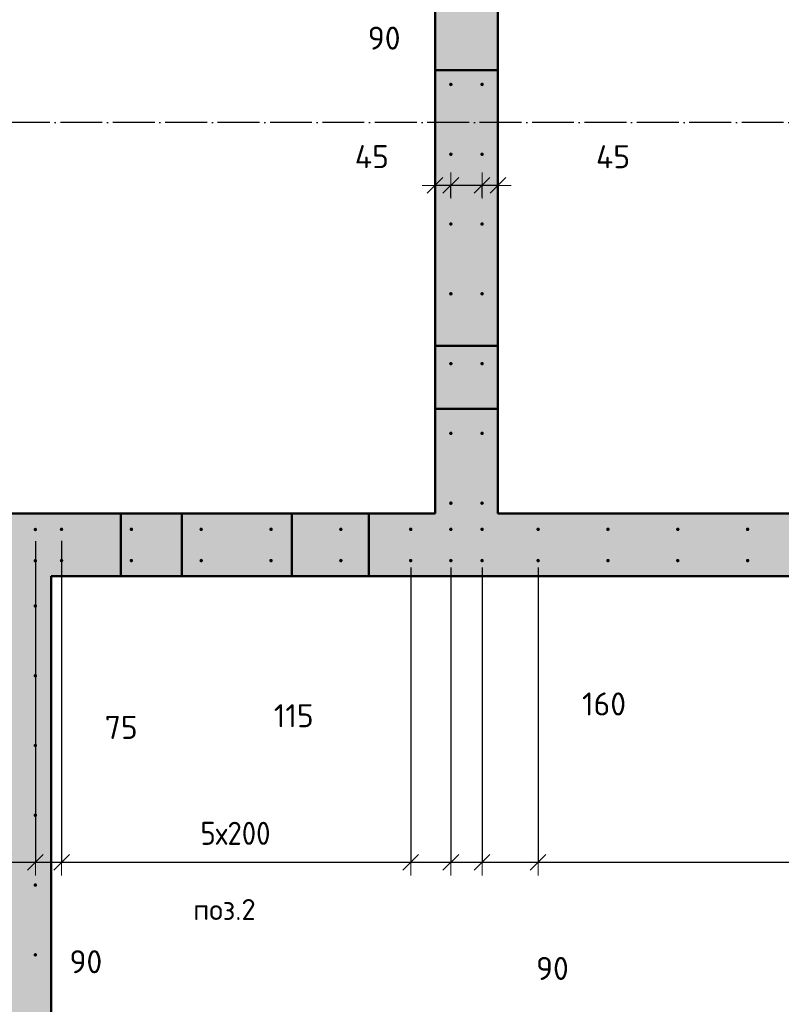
# Model space of a CAD drawing. Header units: millimetres. Extents: x -26477 to 45326, y 46540 to 77465.
# Tile 25 of 50: x 8910 to 11091, y 54733 to 57555. Entities that reach past the tile are written whole.
import ezdxf

# ---------------------------------------------------------------- set-up
doc = ezdxf.new("R2010")
doc.units = ezdxf.units.MM
doc.header["$PDMODE"] = 65
for name, pattern in [('______11', [150, 120, -15, 0, -15]), ('______5', [330, 240, -30, 30, -30]), ('________', [0])]:
    doc.linetypes.add(name, pattern=pattern)
for name, color, linetype, lineweight in [('Standard', 7, 'Continuous', 25), ('Арм.стержн. вертикальными 1', 22, 'Continuous', 35), ('Размерная линия_ общее', 7, 'Continuous', 13)]:
    doc.layers.add(name, color=color, linetype=linetype, lineweight=lineweight)
doc.layers.add('Осевая линия_ общее', color=7, linetype='______5', lineweight=13, true_color=0xa0a0a0)
doc.styles.add('ISOCPEUR', font='ISOCPEUR')
doc.dimstyles.new('DIMSTYLE_4', dxfattribs={"dimtxt": 66, "dimasz": 75, "dimexe": 0, "dimexo": 0, "dimgap": 33, "dimtad": 2, "dimdec": 0, "dimrnd": 5, "dimzin": 12, "dimdsep": 46, "dimtxsty": 'ISOCPEUR', "dimblk1": 'ALL_ML_STRICH', "dimblk2": 'ALL_ML_STRICH', "dimsah": 1, "dimcen": 0, "dimclrd": 7, "dimclre": 256, "dimclrt": 7, "dimadec": 0, "dimazin": 0, "dimtfac": 1, "dimtdec": 0, "dimtix": 1, "dimtmove": 2, "dimatfit": 3, "dimfxl": 0, "dimtvp": 1.2, "dimtzin": 0, "dimlwd": 0, "dimlwe": -3, "dimarcsym": 0})
doc.dimstyles.new('DIMSTYLE_5', dxfattribs={"dimtxt": 66, "dimasz": 75, "dimexe": 0, "dimexo": 0, "dimgap": 33, "dimtad": 2, "dimdec": 0, "dimrnd": 5, "dimzin": 12, "dimdsep": 46, "dimtxsty": 'ISOCPEUR', "dimblk1": 'ALL_ML_STRICH', "dimblk2": 'ALL_ML_STRICH', "dimsah": 1, "dimcen": 0, "dimclrd": 7, "dimclre": 256, "dimclrt": 7, "dimadec": 0, "dimazin": 0, "dimtfac": 1, "dimtdec": 0, "dimtix": 1, "dimtmove": 2, "dimatfit": 3, "dimfxl": 0, "dimtzin": 0, "dimlwd": 0, "dimlwe": -3, "dimarcsym": 0})
doc.dimstyles.new('DIMSTYLE_9', dxfattribs={"dimtxt": 66, "dimasz": 75, "dimexe": 0, "dimexo": 0, "dimgap": 33, "dimtad": 0, "dimdec": 0, "dimrnd": 5, "dimzin": 12, "dimdsep": 46, "dimtxsty": 'ISOCPEUR', "dimblk1": 'ALL_ML_STRICH', "dimblk2": 'ALL_ML_STRICH', "dimsah": 1, "dimcen": 0, "dimclrd": 7, "dimclre": 256, "dimclrt": 7, "dimadec": 0, "dimazin": 0, "dimtfac": 1, "dimtdec": 0, "dimtix": 1, "dimtmove": 2, "dimatfit": 3, "dimfxl": 0, "dimtvp": 1.2, "dimtzin": 0, "dimlwd": 0, "dimlwe": -3, "dimarcsym": 0})

# ---------------------------------------------------------------- blocks, each defined once
blk = doc.blocks.new('ALL_ML_STRICH')
at = {"color": 0, "linetype": 'ByBlock', "lineweight": -2}
for p, q in [((0, -0.5), (0, 0.5)), ((-1, 0), (0.5, 0)), ((-0.3, -0.3), (0.3, 0.3))]:
    blk.add_line(p, q, dxfattribs=at)
blk = doc.blocks.new('*D183')
at = {"layer": 'DEFPOINTS', "color": 7, "linetype": 'Continuous', "lineweight": 13, "transparency": 33554687}
for p in [(10280, 57126.8), (10280, 57080), (10234.5, 57026.3)]:
    blk.add_point(p, dxfattribs=at)
at = {"layer": 'Размерная линия_ общее', "color": 253, "linetype": 'Continuous', "lineweight": -2, "true_color": 0xa0a0a0, "transparency": 33554687}
for p, q in [((10280, 57106.8), (10280, 57080)), ((10234.5, 57046.3), (10234.5, 57080))]:
    blk.add_line(p, q, dxfattribs=at)
at = {"layer": 'Размерная линия_ общее', "color": 7, "linetype": 'Continuous', "lineweight": -2, "transparency": 33554687}
blk.add_line((10280, 57080), (10234.5, 57080), dxfattribs=at)
at = {"layer": 'Размерная линия_ общее', "color": 7, "linetype": 'Continuous', "lineweight": 13, "transparency": 33554687, "xscale": 75, "yscale": 75, "zscale": 75}
for p, rotation in [((10234.5, 57080), 180), ((10280, 57080), 360)]:
    blk.add_blockref('ALL_ML_STRICH', p, dxfattribs=dict(at, rotation=rotation))
at = {"layer": 'Размерная линия_ общее', "color": 7, "linetype": 'Continuous', "lineweight": 13, "transparency": 33554687, "insert": (10609.5, 57162.4), "char_height": 66, "width": 132, "attachment_point": 5, "style": 'ISOCPEUR'}
blk.add_mtext('\\A1;{45}', dxfattribs=at)
blk = doc.blocks.new('*D184')
at = {"layer": 'DEFPOINTS', "color": 7, "linetype": 'Continuous', "lineweight": 13, "transparency": 33554687}
for p in [(10234.5, 57080), (10145, 57026.3), (10234.5, 57026.3)]:
    blk.add_point(p, dxfattribs=at)
at = {"layer": 'Размерная линия_ общее', "color": 253, "linetype": 'Continuous', "lineweight": -2, "true_color": 0xa0a0a0, "transparency": 33554687}
for p, q in [((10145, 57046.3), (10145, 57080)), ((10234.5, 57046.3), (10234.5, 57080))]:
    blk.add_line(p, q, dxfattribs=at)
at = {"layer": 'Размерная линия_ общее', "color": 7, "linetype": 'Continuous', "lineweight": -2, "transparency": 33554687}
blk.add_line((10234.5, 57080), (10145, 57080), dxfattribs=at)
at = {"layer": 'Размерная линия_ общее', "color": 7, "linetype": 'Continuous', "lineweight": 13, "transparency": 33554687, "xscale": 75, "yscale": 75, "zscale": 75}
for p, rotation in [((10145, 57080), 180), ((10234.5, 57080), 360)]:
    blk.add_blockref('ALL_ML_STRICH', p, dxfattribs=dict(at, rotation=rotation))
at = {"layer": 'Размерная линия_ общее', "color": 7, "linetype": 'Continuous', "lineweight": 13, "transparency": 33554687, "insert": (9954, 57502.3), "char_height": 66, "width": 132, "attachment_point": 5, "style": 'ISOCPEUR'}
blk.add_mtext('\\A1;{90}', dxfattribs=at)
blk = doc.blocks.new('*D185')
at = {"layer": 'DEFPOINTS', "color": 7, "linetype": 'Continuous', "lineweight": 13, "transparency": 33554687}
for p in [(10100, 57126.8), (10145, 57080), (10145, 57026.3)]:
    blk.add_point(p, dxfattribs=at)
at = {"layer": 'Размерная линия_ общее', "color": 253, "linetype": 'Continuous', "lineweight": -2, "true_color": 0xa0a0a0, "transparency": 33554687}
for p, q in [((10100, 57106.8), (10100, 57080)), ((10145, 57046.3), (10145, 57080))]:
    blk.add_line(p, q, dxfattribs=at)
at = {"layer": 'Размерная линия_ общее', "color": 7, "linetype": 'Continuous', "lineweight": -2, "transparency": 33554687}
blk.add_line((10145, 57080), (10100, 57080), dxfattribs=at)
at = {"layer": 'Размерная линия_ общее', "color": 7, "linetype": 'Continuous', "lineweight": 13, "transparency": 33554687, "xscale": 75, "yscale": 75, "zscale": 75}
for p, rotation in [((10100, 57080), 180), ((10145, 57080), 360)]:
    blk.add_blockref('ALL_ML_STRICH', p, dxfattribs=dict(at, rotation=rotation))
at = {"layer": 'Размерная линия_ общее', "color": 7, "linetype": 'Continuous', "lineweight": 13, "transparency": 33554687, "insert": (9918.8, 57162.6), "char_height": 66, "width": 132, "attachment_point": 5, "style": 'ISOCPEUR'}
blk.add_mtext('\\A1;{45}', dxfattribs=at)
blk = doc.blocks.new('*D199')
at = {"layer": 'DEFPOINTS', "color": 7, "linetype": 'Continuous', "lineweight": 13, "transparency": 33554687}
for p in [(8865.5, 56080.8), (8955, 56080.8), (8865.5, 55140.3)]:
    blk.add_point(p, dxfattribs=at)
at = {"layer": 'Размерная линия_ общее', "color": 253, "linetype": 'Continuous', "lineweight": -2, "true_color": 0xa0a0a0, "transparency": 33554687}
for p, q in [((8865.5, 56060.8), (8865.5, 55140.3)), ((8955, 56060.8), (8955, 55140.3))]:
    blk.add_line(p, q, dxfattribs=at)
at = {"layer": 'Размерная линия_ общее', "color": 7, "linetype": 'Continuous', "lineweight": -2, "transparency": 33554687}
blk.add_line((8865.5, 55140.3), (8955, 55140.3), dxfattribs=at)
at = {"layer": 'Размерная линия_ общее', "color": 7, "linetype": 'Continuous', "lineweight": 13, "transparency": 33554687, "xscale": 75, "yscale": 75, "zscale": 75, "rotation": 180}
blk.add_blockref('ALL_ML_STRICH', (8865.5, 55140.3), dxfattribs=at)
at = {"layer": 'Размерная линия_ общее', "color": 7, "linetype": 'Continuous', "lineweight": 13, "transparency": 33554687, "xscale": 75, "yscale": 75, "zscale": 75}
blk.add_blockref('ALL_ML_STRICH', (8955, 55140.3), dxfattribs=at)
at = {"layer": 'Размерная линия_ общее', "color": 7, "linetype": 'Continuous', "lineweight": 13, "transparency": 33554687, "insert": (9099.7, 54855.3), "char_height": 66, "width": 132, "attachment_point": 5, "style": 'ISOCPEUR'}
blk.add_mtext('\\A1;{90}', dxfattribs=at)
blk = doc.blocks.new('*D200')
at = {"layer": 'DEFPOINTS', "color": 7, "linetype": 'Continuous', "lineweight": 13, "transparency": 33554687}
for p in [(8955, 56080.8), (9030, 56081.3), (8955, 55140.3)]:
    blk.add_point(p, dxfattribs=at)
at = {"layer": 'Размерная линия_ общее', "color": 253, "linetype": 'Continuous', "lineweight": -2, "true_color": 0xa0a0a0, "transparency": 33554687}
for p, q in [((8955, 56060.8), (8955, 55140.3)), ((9030, 56061.3), (9030, 55140.3))]:
    blk.add_line(p, q, dxfattribs=at)
at = {"layer": 'Размерная линия_ общее', "color": 7, "linetype": 'Continuous', "lineweight": -2, "transparency": 33554687}
blk.add_line((8955, 55140.3), (9030, 55140.3), dxfattribs=at)
at = {"layer": 'Размерная линия_ общее', "color": 7, "linetype": 'Continuous', "lineweight": 13, "transparency": 33554687, "xscale": 75, "yscale": 75, "zscale": 75, "rotation": 180}
blk.add_blockref('ALL_ML_STRICH', (8955, 55140.3), dxfattribs=at)
at = {"layer": 'Размерная линия_ общее', "color": 7, "linetype": 'Continuous', "lineweight": 13, "transparency": 33554687, "xscale": 75, "yscale": 75, "zscale": 75}
blk.add_blockref('ALL_ML_STRICH', (9030, 55140.3), dxfattribs=at)
at = {"layer": 'Размерная линия_ общее', "color": 7, "linetype": 'Continuous', "lineweight": 13, "transparency": 33554687, "insert": (9201, 55526.8), "char_height": 66, "width": 132, "attachment_point": 5, "style": 'ISOCPEUR'}
blk.add_mtext('\\A1;{75}', dxfattribs=at)
blk = doc.blocks.new('*D201')
at = {"layer": 'DEFPOINTS', "color": 7, "linetype": 'Continuous', "lineweight": 13, "transparency": 33554687}
for p in [(9030, 56081.3), (10030, 56005), (9030, 55140.3)]:
    blk.add_point(p, dxfattribs=at)
at = {"layer": 'Размерная линия_ общее', "color": 253, "linetype": 'Continuous', "lineweight": -2, "true_color": 0xa0a0a0, "transparency": 33554687}
for p, q in [((9030, 56061.3), (9030, 55140.3)), ((10030, 55985), (10030, 55140.3))]:
    blk.add_line(p, q, dxfattribs=at)
at = {"layer": 'Размерная линия_ общее', "color": 7, "linetype": 'Continuous', "lineweight": -2, "transparency": 33554687}
blk.add_line((9030, 55140.3), (10030, 55140.3), dxfattribs=at)
at = {"layer": 'Размерная линия_ общее', "color": 7, "linetype": 'Continuous', "lineweight": 13, "transparency": 33554687, "xscale": 75, "yscale": 75, "zscale": 75, "rotation": 180}
blk.add_blockref('ALL_ML_STRICH', (9030, 55140.3), dxfattribs=at)
at = {"layer": 'Размерная линия_ общее', "color": 7, "linetype": 'Continuous', "lineweight": 13, "transparency": 33554687, "xscale": 75, "yscale": 75, "zscale": 75}
blk.add_blockref('ALL_ML_STRICH', (10030, 55140.3), dxfattribs=at)
at = {"layer": 'Размерная линия_ общее', "color": 7, "linetype": 'Continuous', "lineweight": 13, "transparency": 33554687, "insert": (9428, 55256.3), "char_height": 66, "width": 3.3, "attachment_point": 1, "line_spacing_factor": 0.60241, "style": 'ISOCPEUR'}
blk.add_mtext('\\W0.91;5х200', dxfattribs=at)
blk = doc.blocks.new('*D202')
at = {"layer": 'DEFPOINTS', "color": 7, "linetype": 'Continuous', "lineweight": 13, "transparency": 33554687}
for p in [(10030, 56005), (10145, 56005), (10030, 55140.3)]:
    blk.add_point(p, dxfattribs=at)
at = {"layer": 'Размерная линия_ общее', "color": 253, "linetype": 'Continuous', "lineweight": -2, "true_color": 0xa0a0a0, "transparency": 33554687}
for p, q in [((10030, 55985), (10030, 55140.3)), ((10145, 55985), (10145, 55140.3))]:
    blk.add_line(p, q, dxfattribs=at)
at = {"layer": 'Размерная линия_ общее', "color": 7, "linetype": 'Continuous', "lineweight": -2, "transparency": 33554687}
blk.add_line((10030, 55140.3), (10145, 55140.3), dxfattribs=at)
at = {"layer": 'Размерная линия_ общее', "color": 7, "linetype": 'Continuous', "lineweight": 13, "transparency": 33554687, "xscale": 75, "yscale": 75, "zscale": 75, "rotation": 180}
blk.add_blockref('ALL_ML_STRICH', (10030, 55140.3), dxfattribs=at)
at = {"layer": 'Размерная линия_ общее', "color": 7, "linetype": 'Continuous', "lineweight": 13, "transparency": 33554687, "xscale": 75, "yscale": 75, "zscale": 75}
blk.add_blockref('ALL_ML_STRICH', (10145, 55140.3), dxfattribs=at)
at = {"layer": 'Размерная линия_ общее', "color": 7, "linetype": 'Continuous', "lineweight": 13, "transparency": 33554687, "insert": (9695.1, 55560.4), "char_height": 66, "width": 198, "attachment_point": 5, "style": 'ISOCPEUR'}
blk.add_mtext('\\A1;{115}', dxfattribs=at)
blk = doc.blocks.new('*D203')
at = {"layer": 'DEFPOINTS', "color": 7, "linetype": 'Continuous', "lineweight": 13, "transparency": 33554687}
for p in [(10145, 56005), (10234.5, 56005), (10145, 55140.3)]:
    blk.add_point(p, dxfattribs=at)
at = {"layer": 'Размерная линия_ общее', "color": 253, "linetype": 'Continuous', "lineweight": -2, "true_color": 0xa0a0a0, "transparency": 33554687}
for p, q in [((10145, 55985), (10145, 55140.3)), ((10234.5, 55985), (10234.5, 55140.3))]:
    blk.add_line(p, q, dxfattribs=at)
at = {"layer": 'Размерная линия_ общее', "color": 7, "linetype": 'Continuous', "lineweight": -2, "transparency": 33554687}
blk.add_line((10145, 55140.3), (10234.5, 55140.3), dxfattribs=at)
at = {"layer": 'Размерная линия_ общее', "color": 7, "linetype": 'Continuous', "lineweight": 13, "transparency": 33554687, "xscale": 75, "yscale": 75, "zscale": 75, "rotation": 180}
blk.add_blockref('ALL_ML_STRICH', (10145, 55140.3), dxfattribs=at)
at = {"layer": 'Размерная линия_ общее', "color": 7, "linetype": 'Continuous', "lineweight": 13, "transparency": 33554687, "xscale": 75, "yscale": 75, "zscale": 75}
blk.add_blockref('ALL_ML_STRICH', (10234.5, 55140.3), dxfattribs=at)
at = {"layer": 'Размерная линия_ общее', "color": 7, "linetype": 'Continuous', "lineweight": 13, "transparency": 33554687, "insert": (10435.9, 54836.1), "char_height": 66, "width": 132, "attachment_point": 5, "style": 'ISOCPEUR'}
blk.add_mtext('\\A1;{90}', dxfattribs=at)
blk = doc.blocks.new('*D204')
at = {"layer": 'DEFPOINTS', "color": 7, "linetype": 'Continuous', "lineweight": 13, "transparency": 33554687}
for p in [(10234.5, 56005), (10395, 56005), (10234.5, 55140.3)]:
    blk.add_point(p, dxfattribs=at)
at = {"layer": 'Размерная линия_ общее', "color": 253, "linetype": 'Continuous', "lineweight": -2, "true_color": 0xa0a0a0, "transparency": 33554687}
for p, q in [((10234.5, 55985), (10234.5, 55140.3)), ((10395, 55985), (10395, 55140.3))]:
    blk.add_line(p, q, dxfattribs=at)
at = {"layer": 'Размерная линия_ общее', "color": 7, "linetype": 'Continuous', "lineweight": -2, "transparency": 33554687}
blk.add_line((10234.5, 55140.3), (10395, 55140.3), dxfattribs=at)
at = {"layer": 'Размерная линия_ общее', "color": 7, "linetype": 'Continuous', "lineweight": 13, "transparency": 33554687, "xscale": 75, "yscale": 75, "zscale": 75, "rotation": 180}
blk.add_blockref('ALL_ML_STRICH', (10234.5, 55140.3), dxfattribs=at)
at = {"layer": 'Размерная линия_ общее', "color": 7, "linetype": 'Continuous', "lineweight": 13, "transparency": 33554687, "xscale": 75, "yscale": 75, "zscale": 75}
blk.add_blockref('ALL_ML_STRICH', (10395, 55140.3), dxfattribs=at)
at = {"layer": 'Размерная линия_ общее', "color": 7, "linetype": 'Continuous', "lineweight": 13, "transparency": 33554687, "insert": (10583.8, 55594), "char_height": 66, "width": 198, "attachment_point": 5, "style": 'ISOCPEUR'}
blk.add_mtext('\\A1;{160}', dxfattribs=at)
blk = doc.blocks.new('*D205')
at = {"layer": 'DEFPOINTS', "color": 7, "linetype": 'Continuous', "lineweight": 13, "transparency": 33554687}
for p in [(12795, 56081.3), (10395, 56005), (10395, 55140.3)]:
    blk.add_point(p, dxfattribs=at)
at = {"layer": 'Размерная линия_ общее', "color": 253, "linetype": 'Continuous', "lineweight": -2, "true_color": 0xa0a0a0, "transparency": 33554687}
for p, q in [((12795, 56061.3), (12795, 55140.3)), ((10395, 55985), (10395, 55140.3))]:
    blk.add_line(p, q, dxfattribs=at)
at = {"layer": 'Размерная линия_ общее', "color": 7, "linetype": 'Continuous', "lineweight": -2, "transparency": 33554687}
blk.add_line((10395, 55140.3), (12795, 55140.3), dxfattribs=at)
at = {"layer": 'Размерная линия_ общее', "color": 7, "linetype": 'Continuous', "lineweight": 13, "transparency": 33554687, "xscale": 75, "yscale": 75, "zscale": 75, "rotation": 180}
blk.add_blockref('ALL_ML_STRICH', (10395, 55140.3), dxfattribs=at)
at = {"layer": 'Размерная линия_ общее', "color": 7, "linetype": 'Continuous', "lineweight": 13, "transparency": 33554687, "xscale": 75, "yscale": 75, "zscale": 75}
blk.add_blockref('ALL_ML_STRICH', (12795, 55140.3), dxfattribs=at)
at = {"layer": 'Размерная линия_ общее', "color": 7, "linetype": 'Continuous', "lineweight": 13, "transparency": 33554687, "insert": (11370, 55256.3), "char_height": 66, "width": 3.3, "attachment_point": 1, "line_spacing_factor": 0.60241, "style": 'ISOCPEUR'}
blk.add_mtext('\\W0.91;12х200=2400', dxfattribs=at)

msp = doc.modelspace()

# ---------------------------------------------------------------- hatches: boundary and pattern name
at = {"linetype": 'Continuous', "lineweight": 13, "transparency": 33554687}
for points in [[(10100, 56140), (10280, 56140), (10280, 57890), (10100, 57890)], [(13045, 56140), (8320, 56140), (8320, 55960), (13045, 55960)]]:
    msp.add_hatch(color=7, dxfattribs=at).paths.add_polyline_path(points)
at = {"layer": 'Standard', "linetype": 'Continuous', "lineweight": 13, "transparency": 33554687}
msp.add_hatch(color=7, dxfattribs=at).paths.add_polyline_path([(8950, 54625), (8950, 54665), (9000, 54665), (9000, 55960), (8820, 55960), (8820, 53430), (9000, 53430), (9000, 54625)])
at = {"layer": 'Арм.стержн. вертикальными 1', "linetype": 'Continuous', "lineweight": 50, "transparency": 33554687}
for points in [[(10150, 57369.5), (10149.6, 57371.4), (10148.5, 57373), (10146.9, 57374.1), (10145, 57374.5), (10143.1, 57374.1), (10141.4, 57373), (10140.4, 57371.4), (10140, 57369.5), (10140.4, 57367.6), (10141.4, 57366), (10143.1, 57364.9), (10145, 57364.5), (10146.9, 57364.9), (10148.5, 57366), (10149.6, 57367.6)], [(10239.5, 57369.5), (10239.1, 57371.4), (10238, 57373), (10236.4, 57374.1), (10234.5, 57374.5), (10232.6, 57374.1), (10231, 57373), (10229.9, 57371.4), (10229.5, 57369.5), (10229.9, 57367.6), (10231, 57366), (10232.6, 57364.9), (10234.5, 57364.5), (10236.4, 57364.9), (10238, 57366), (10239.1, 57367.6)], [(10150, 57169.5), (10149.6, 57171.4), (10148.5, 57173), (10146.9, 57174.1), (10145, 57174.5), (10143.1, 57174.1), (10141.4, 57173), (10140.4, 57171.4), (10140, 57169.5), (10140.4, 57167.6), (10141.4, 57166), (10143.1, 57164.9), (10145, 57164.5), (10146.9, 57164.9), (10148.5, 57166), (10149.6, 57167.6)], [(10239.5, 57169.5), (10239.1, 57171.4), (10238, 57173), (10236.4, 57174.1), (10234.5, 57174.5), (10232.6, 57174.1), (10231, 57173), (10229.9, 57171.4), (10229.5, 57169.5), (10229.9, 57167.6), (10231, 57166), (10232.6, 57164.9), (10234.5, 57164.5), (10236.4, 57164.9), (10238, 57166), (10239.1, 57167.6)], [(10150, 56969.5), (10149.6, 56971.4), (10148.5, 56973), (10146.9, 56974.1), (10145, 56974.5), (10143.1, 56974.1), (10141.4, 56973), (10140.4, 56971.4), (10140, 56969.5), (10140.4, 56967.6), (10141.4, 56966), (10143.1, 56964.9), (10145, 56964.5), (10146.9, 56964.9), (10148.5, 56966), (10149.6, 56967.6)], [(10239.5, 56969.5), (10239.1, 56971.4), (10238, 56973), (10236.4, 56974.1), (10234.5, 56974.5), (10232.6, 56974.1), (10231, 56973), (10229.9, 56971.4), (10229.5, 56969.5), (10229.9, 56967.6), (10231, 56966), (10232.6, 56964.9), (10234.5, 56964.5), (10236.4, 56964.9), (10238, 56966), (10239.1, 56967.6)], [(10150, 56769.5), (10149.6, 56771.4), (10148.5, 56773), (10146.9, 56774.1), (10145, 56774.5), (10143.1, 56774.1), (10141.4, 56773), (10140.4, 56771.4), (10140, 56769.5), (10140.4, 56767.6), (10141.4, 56766), (10143.1, 56764.9), (10145, 56764.5), (10146.9, 56764.9), (10148.5, 56766), (10149.6, 56767.6)], [(10239.5, 56769.5), (10239.1, 56771.4), (10238, 56773), (10236.4, 56774.1), (10234.5, 56774.5), (10232.6, 56774.1), (10231, 56773), (10229.9, 56771.4), (10229.5, 56769.5), (10229.9, 56767.6), (10231, 56766), (10232.6, 56764.9), (10234.5, 56764.5), (10236.4, 56764.9), (10238, 56766), (10239.1, 56767.6)], [(10150, 56569.5), (10149.6, 56571.4), (10148.5, 56573), (10146.9, 56574.1), (10145, 56574.5), (10143.1, 56574.1), (10141.4, 56573), (10140.4, 56571.4), (10140, 56569.5), (10140.4, 56567.6), (10141.4, 56566), (10143.1, 56564.9), (10145, 56564.5), (10146.9, 56564.9), (10148.5, 56566), (10149.6, 56567.6)], [(10239.5, 56569.5), (10239.1, 56571.4), (10238, 56573), (10236.4, 56574.1), (10234.5, 56574.5), (10232.6, 56574.1), (10231, 56573), (10229.9, 56571.4), (10229.5, 56569.5), (10229.9, 56567.6), (10231, 56566), (10232.6, 56564.9), (10234.5, 56564.5), (10236.4, 56564.9), (10238, 56566), (10239.1, 56567.6)], [(10150, 56369.5), (10149.6, 56371.4), (10148.5, 56373), (10146.9, 56374.1), (10145, 56374.5), (10143.1, 56374.1), (10141.4, 56373), (10140.4, 56371.4), (10140, 56369.5), (10140.4, 56367.6), (10141.4, 56366), (10143.1, 56364.9), (10145, 56364.5), (10146.9, 56364.9), (10148.5, 56366), (10149.6, 56367.6)], [(10239.5, 56369.5), (10239.1, 56371.4), (10238, 56373), (10236.4, 56374.1), (10234.5, 56374.5), (10232.6, 56374.1), (10231, 56373), (10229.9, 56371.4), (10229.5, 56369.5), (10229.9, 56367.6), (10231, 56366), (10232.6, 56364.9), (10234.5, 56364.5), (10236.4, 56364.9), (10238, 56366), (10239.1, 56367.6)], [(10150, 56169.5), (10149.6, 56171.4), (10148.5, 56173), (10146.9, 56174.1), (10145, 56174.5), (10143.1, 56174.1), (10141.4, 56173), (10140.4, 56171.4), (10140, 56169.5), (10140.4, 56167.6), (10141.4, 56166), (10143.1, 56164.9), (10145, 56164.5), (10146.9, 56164.9), (10148.5, 56166), (10149.6, 56167.6)], [(10239.5, 56169.5), (10239.1, 56171.4), (10238, 56173), (10236.4, 56174.1), (10234.5, 56174.5), (10232.6, 56174.1), (10231, 56173), (10229.9, 56171.4), (10229.5, 56169.5), (10229.9, 56167.6), (10231, 56166), (10232.6, 56164.9), (10234.5, 56164.5), (10236.4, 56164.9), (10238, 56166), (10239.1, 56167.6)], [(8960, 56094), (8959.6, 56095.9), (8958.5, 56097.6), (8956.9, 56098.7), (8955, 56099), (8953.1, 56098.7), (8951.5, 56097.6), (8950.4, 56095.9), (8950, 56094), (8950.4, 56092.1), (8951.5, 56090.5), (8953.1, 56089.4), (8955, 56089), (8956.9, 56089.4), (8958.5, 56090.5), (8959.6, 56092.1)], [(9035, 56094.5), (9034.6, 56096.4), (9033.5, 56098.1), (9031.9, 56099.2), (9030, 56099.5), (9028.1, 56099.2), (9026.5, 56098.1), (9025.4, 56096.4), (9025, 56094.5), (9025.4, 56092.6), (9026.5, 56091), (9028.1, 56089.9), (9030, 56089.5), (9031.9, 56089.9), (9033.5, 56091), (9034.6, 56092.6)], [(9235, 56094.5), (9234.6, 56096.4), (9233.5, 56098.1), (9231.9, 56099.2), (9230, 56099.5), (9228.1, 56099.2), (9226.5, 56098.1), (9225.4, 56096.4), (9225, 56094.5), (9225.4, 56092.6), (9226.5, 56091), (9228.1, 56089.9), (9230, 56089.5), (9231.9, 56089.9), (9233.5, 56091), (9234.6, 56092.6)], [(9435, 56094.5), (9434.6, 56096.4), (9433.5, 56098.1), (9431.9, 56099.2), (9430, 56099.5), (9428.1, 56099.2), (9426.5, 56098.1), (9425.4, 56096.4), (9425, 56094.5), (9425.4, 56092.6), (9426.5, 56091), (9428.1, 56089.9), (9430, 56089.5), (9431.9, 56089.9), (9433.5, 56091), (9434.6, 56092.6)], [(9635, 56094.5), (9634.6, 56096.4), (9633.5, 56098.1), (9631.9, 56099.2), (9630, 56099.5), (9628.1, 56099.2), (9626.5, 56098.1), (9625.4, 56096.4), (9625, 56094.5), (9625.4, 56092.6), (9626.5, 56091), (9628.1, 56089.9), (9630, 56089.5), (9631.9, 56089.9), (9633.5, 56091), (9634.6, 56092.6)], [(9835, 56094.5), (9834.6, 56096.4), (9833.5, 56098.1), (9831.9, 56099.2), (9830, 56099.5), (9828.1, 56099.2), (9826.5, 56098.1), (9825.4, 56096.4), (9825, 56094.5), (9825.4, 56092.6), (9826.5, 56091), (9828.1, 56089.9), (9830, 56089.5), (9831.9, 56089.9), (9833.5, 56091), (9834.6, 56092.6)], [(10035, 56094.5), (10034.6, 56096.4), (10033.5, 56098.1), (10031.9, 56099.2), (10030, 56099.5), (10028.1, 56099.2), (10026.5, 56098.1), (10025.4, 56096.4), (10025, 56094.5), (10025.4, 56092.6), (10026.5, 56091), (10028.1, 56089.9), (10030, 56089.5), (10031.9, 56089.9), (10033.5, 56091), (10034.6, 56092.6)], [(10150, 56094.5), (10149.6, 56096.4), (10148.5, 56098.1), (10146.9, 56099.2), (10145, 56099.5), (10143.1, 56099.2), (10141.4, 56098.1), (10140.4, 56096.4), (10140, 56094.5), (10140.4, 56092.6), (10141.4, 56091), (10143.1, 56089.9), (10145, 56089.5), (10146.9, 56089.9), (10148.5, 56091), (10149.6, 56092.6)], [(10239.5, 56094.5), (10239.1, 56096.4), (10238, 56098.1), (10236.4, 56099.2), (10234.5, 56099.5), (10232.6, 56099.2), (10231, 56098.1), (10229.9, 56096.4), (10229.5, 56094.5), (10229.9, 56092.6), (10231, 56091), (10232.6, 56089.9), (10234.5, 56089.5), (10236.4, 56089.9), (10238, 56091), (10239.1, 56092.6)], [(10400, 56094.5), (10399.6, 56096.4), (10398.5, 56098.1), (10396.9, 56099.2), (10395, 56099.5), (10393.1, 56099.2), (10391.5, 56098.1), (10390.4, 56096.4), (10390, 56094.5), (10390.4, 56092.6), (10391.5, 56091), (10393.1, 56089.9), (10395, 56089.5), (10396.9, 56089.9), (10398.5, 56091), (10399.6, 56092.6)], [(10600, 56094.5), (10599.6, 56096.4), (10598.5, 56098.1), (10596.9, 56099.2), (10595, 56099.5), (10593.1, 56099.2), (10591.5, 56098.1), (10590.4, 56096.4), (10590, 56094.5), (10590.4, 56092.6), (10591.5, 56091), (10593.1, 56089.9), (10595, 56089.5), (10596.9, 56089.9), (10598.5, 56091), (10599.6, 56092.6)], [(10800, 56094.5), (10799.6, 56096.4), (10798.5, 56098.1), (10796.9, 56099.2), (10795, 56099.5), (10793.1, 56099.2), (10791.5, 56098.1), (10790.4, 56096.4), (10790, 56094.5), (10790.4, 56092.6), (10791.5, 56091), (10793.1, 56089.9), (10795, 56089.5), (10796.9, 56089.9), (10798.5, 56091), (10799.6, 56092.6)], [(11000, 56094.5), (10999.6, 56096.4), (10998.5, 56098.1), (10996.9, 56099.2), (10995, 56099.5), (10993.1, 56099.2), (10991.5, 56098.1), (10990.4, 56096.4), (10990, 56094.5), (10990.4, 56092.6), (10991.5, 56091), (10993.1, 56089.9), (10995, 56089.5), (10996.9, 56089.9), (10998.5, 56091), (10999.6, 56092.6)], [(8960, 56004.5), (8959.6, 56006.4), (8958.5, 56008), (8956.9, 56009.1), (8955, 56009.5), (8953.1, 56009.1), (8951.5, 56008), (8950.4, 56006.4), (8950, 56004.5), (8950.4, 56002.6), (8951.5, 56001), (8953.1, 55999.9), (8955, 55999.5), (8956.9, 55999.9), (8958.5, 56001), (8959.6, 56002.6)], [(9035, 56005), (9034.6, 56006.9), (9033.5, 56008.5), (9031.9, 56009.6), (9030, 56010), (9028.1, 56009.6), (9026.5, 56008.5), (9025.4, 56006.9), (9025, 56005), (9025.4, 56003.1), (9026.5, 56001.5), (9028.1, 56000.4), (9030, 56000), (9031.9, 56000.4), (9033.5, 56001.5), (9034.6, 56003.1)], [(9235, 56005), (9234.6, 56006.9), (9233.5, 56008.5), (9231.9, 56009.6), (9230, 56010), (9228.1, 56009.6), (9226.5, 56008.5), (9225.4, 56006.9), (9225, 56005), (9225.4, 56003.1), (9226.5, 56001.5), (9228.1, 56000.4), (9230, 56000), (9231.9, 56000.4), (9233.5, 56001.5), (9234.6, 56003.1)], [(9435, 56005), (9434.6, 56006.9), (9433.5, 56008.5), (9431.9, 56009.6), (9430, 56010), (9428.1, 56009.6), (9426.5, 56008.5), (9425.4, 56006.9), (9425, 56005), (9425.4, 56003.1), (9426.5, 56001.5), (9428.1, 56000.4), (9430, 56000), (9431.9, 56000.4), (9433.5, 56001.5), (9434.6, 56003.1)], [(9635, 56005), (9634.6, 56006.9), (9633.5, 56008.5), (9631.9, 56009.6), (9630, 56010), (9628.1, 56009.6), (9626.5, 56008.5), (9625.4, 56006.9), (9625, 56005), (9625.4, 56003.1), (9626.5, 56001.5), (9628.1, 56000.4), (9630, 56000), (9631.9, 56000.4), (9633.5, 56001.5), (9634.6, 56003.1)], [(9835, 56005), (9834.6, 56006.9), (9833.5, 56008.5), (9831.9, 56009.6), (9830, 56010), (9828.1, 56009.6), (9826.5, 56008.5), (9825.4, 56006.9), (9825, 56005), (9825.4, 56003.1), (9826.5, 56001.5), (9828.1, 56000.4), (9830, 56000), (9831.9, 56000.4), (9833.5, 56001.5), (9834.6, 56003.1)], [(10035, 56005), (10034.6, 56006.9), (10033.5, 56008.5), (10031.9, 56009.6), (10030, 56010), (10028.1, 56009.6), (10026.5, 56008.5), (10025.4, 56006.9), (10025, 56005), (10025.4, 56003.1), (10026.5, 56001.5), (10028.1, 56000.4), (10030, 56000), (10031.9, 56000.4), (10033.5, 56001.5), (10034.6, 56003.1)], [(10150, 56005), (10149.6, 56006.9), (10148.5, 56008.5), (10146.9, 56009.6), (10145, 56010), (10143.1, 56009.6), (10141.4, 56008.5), (10140.4, 56006.9), (10140, 56005), (10140.4, 56003.1), (10141.4, 56001.5), (10143.1, 56000.4), (10145, 56000), (10146.9, 56000.4), (10148.5, 56001.5), (10149.6, 56003.1)], [(10239.5, 56005), (10239.1, 56006.9), (10238, 56008.5), (10236.4, 56009.6), (10234.5, 56010), (10232.6, 56009.6), (10231, 56008.5), (10229.9, 56006.9), (10229.5, 56005), (10229.9, 56003.1), (10231, 56001.5), (10232.6, 56000.4), (10234.5, 56000), (10236.4, 56000.4), (10238, 56001.5), (10239.1, 56003.1)], [(10400, 56005), (10399.6, 56006.9), (10398.5, 56008.5), (10396.9, 56009.6), (10395, 56010), (10393.1, 56009.6), (10391.5, 56008.5), (10390.4, 56006.9), (10390, 56005), (10390.4, 56003.1), (10391.5, 56001.5), (10393.1, 56000.4), (10395, 56000), (10396.9, 56000.4), (10398.5, 56001.5), (10399.6, 56003.1)], [(10600, 56005), (10599.6, 56006.9), (10598.5, 56008.5), (10596.9, 56009.6), (10595, 56010), (10593.1, 56009.6), (10591.5, 56008.5), (10590.4, 56006.9), (10590, 56005), (10590.4, 56003.1), (10591.5, 56001.5), (10593.1, 56000.4), (10595, 56000), (10596.9, 56000.4), (10598.5, 56001.5), (10599.6, 56003.1)], [(10800, 56005), (10799.6, 56006.9), (10798.5, 56008.5), (10796.9, 56009.6), (10795, 56010), (10793.1, 56009.6), (10791.5, 56008.5), (10790.4, 56006.9), (10790, 56005), (10790.4, 56003.1), (10791.5, 56001.5), (10793.1, 56000.4), (10795, 56000), (10796.9, 56000.4), (10798.5, 56001.5), (10799.6, 56003.1)], [(11000, 56005), (10999.6, 56006.9), (10998.5, 56008.5), (10996.9, 56009.6), (10995, 56010), (10993.1, 56009.6), (10991.5, 56008.5), (10990.4, 56006.9), (10990, 56005), (10990.4, 56003.1), (10991.5, 56001.5), (10993.1, 56000.4), (10995, 56000), (10996.9, 56000.4), (10998.5, 56001.5), (10999.6, 56003.1)], [(8960, 55875), (8959.6, 55876.9), (8958.5, 55878.5), (8956.9, 55879.6), (8955, 55880), (8953.1, 55879.6), (8951.5, 55878.5), (8950.4, 55876.9), (8950, 55875), (8950.4, 55873.1), (8951.5, 55871.5), (8953.1, 55870.4), (8955, 55870), (8956.9, 55870.4), (8958.5, 55871.5), (8959.6, 55873.1)], [(8960, 55675), (8959.6, 55676.9), (8958.5, 55678.5), (8956.9, 55679.6), (8955, 55680), (8953.1, 55679.6), (8951.5, 55678.5), (8950.4, 55676.9), (8950, 55675), (8950.4, 55673.1), (8951.5, 55671.5), (8953.1, 55670.4), (8955, 55670), (8956.9, 55670.4), (8958.5, 55671.5), (8959.6, 55673.1)], [(8960, 55475), (8959.6, 55476.9), (8958.5, 55478.5), (8956.9, 55479.6), (8955, 55480), (8953.1, 55479.6), (8951.5, 55478.5), (8950.4, 55476.9), (8950, 55475), (8950.4, 55473.1), (8951.5, 55471.5), (8953.1, 55470.4), (8955, 55470), (8956.9, 55470.4), (8958.5, 55471.5), (8959.6, 55473.1)], [(8960, 55275), (8959.6, 55276.9), (8958.5, 55278.5), (8956.9, 55279.6), (8955, 55280), (8953.1, 55279.6), (8951.5, 55278.5), (8950.4, 55276.9), (8950, 55275), (8950.4, 55273.1), (8951.5, 55271.5), (8953.1, 55270.4), (8955, 55270), (8956.9, 55270.4), (8958.5, 55271.5), (8959.6, 55273.1)], [(8960, 55075), (8959.6, 55076.9), (8958.5, 55078.5), (8956.9, 55079.6), (8955, 55080), (8953.1, 55079.6), (8951.5, 55078.5), (8950.4, 55076.9), (8950, 55075), (8950.4, 55073.1), (8951.5, 55071.5), (8953.1, 55070.4), (8955, 55070), (8956.9, 55070.4), (8958.5, 55071.5), (8959.6, 55073.1)], [(8960, 54875), (8959.6, 54876.9), (8958.5, 54878.5), (8956.9, 54879.6), (8955, 54880), (8953.1, 54879.6), (8951.5, 54878.5), (8950.4, 54876.9), (8950, 54875), (8950.4, 54873.1), (8951.5, 54871.5), (8953.1, 54870.4), (8955, 54870), (8956.9, 54870.4), (8958.5, 54871.5), (8959.6, 54873.1)]]:
    msp.add_hatch(color=4, dxfattribs=at).paths.add_polyline_path(points)

# ---------------------------------------------------------------- linework, layer by layer
at = {"color": 7, "linetype": 'Continuous', "lineweight": 50, "transparency": 33554687}
for p, q in [((10100, 56140), (10100, 57890)), ((10280, 57890), (10280, 56140)), ((8500, 56140), (10100, 56140)), ((10280, 56140), (12940, 56140)), ((13045, 55960), (9000, 55960))]:
    msp.add_line(p, q, dxfattribs=at)
at = {"color": 7, "linetype": '________', "lineweight": 50, "transparency": 33554687}
for p, q in [((10100, 57410), (10280, 57410)), ((10280, 56620), (10100, 56620)), ((10100, 56440), (10280, 56440)), ((9200, 56140), (9200, 55960)), ((9375, 55960), (9375, 56140)), ((9690, 56140), (9690, 55960)), ((9910, 55960), (9910, 56140))]:
    msp.add_line(p, q, dxfattribs=at)
at = {"layer": 'Standard', "color": 7, "linetype": 'Continuous', "lineweight": 50, "transparency": 33554687}
msp.add_line((9000, 55960), (9000, 54665), dxfattribs=at)
at = {"layer": 'Осевая линия_ общее', "color": 253, "linetype": '______11', "lineweight": -3, "true_color": 0xa0a0a0, "transparency": 33554687}
msp.add_line((14100, 57260), (-2131.8, 57260), dxfattribs=at)

# ---------------------------------------------------------------- texts
at = {"layer": 'Standard', "color": 7, "linetype": 'Continuous', "lineweight": 18, "transparency": 33554687, "insert": (9407, 55004.9), "char_height": 60, "width": 211.154, "attachment_point": 4, "style": 'ISOCPEUR'}
msp.add_mtext('\\A1;{\\fISOCPEUR|i0|b0;\\H60.000000;\\W1.000000;\\C7;поз.2}\\P', dxfattribs=at)

# ---------------------------------------------------------------- dimensions: what is measured, and where the dimension line sits
at = {"layer": 'Размерная линия_ общее', "color": 7, "linetype": 'Continuous', "lineweight": 13, "transparency": 33554687}
for base, p1, p2, picture, middle in [((10144.9997, 57080), (10234.531, 57046.2997), (10144.9997, 57046.2997), '*D184', (9953.9915, 57502.3415)), ((10100, 57080), (10145, 57046.3), (10100, 57106.8), '*D185', (9918.8, 57162.6)), ((10234.531, 57080), (10280, 57106.7875), (10234.531, 57046.2997), '*D183', (10609.4756, 57162.3839))]:
    dim = msp.add_linear_dim(base=base, p1=p1, p2=p2, angle=180, dimstyle='DIMSTYLE_4', override={"dimpost": '<>', "dimclrd": 7, "dimclre": 253, "dimclrt": 7, "dimlwd": 0, "dimlwe": 65533}, dxfattribs=at)
    dim.commit()
    dim.dimension.update_dxf_attribs({"geometry": picture, "text_midpoint": middle, "dimtype": 160})
for base, p1, p2, dimstyle, picture, middle in [((8955, 55140.3267), (8865.4687, 56060.7971), (8955, 56060.7971), 'DIMSTYLE_9', '*D199', (9099.7215, 54855.2996)), ((9030, 55140.3), (8955, 56060.8), (9030, 56061.3), 'DIMSTYLE_4', '*D200', (9201, 55526.8)), ((10145, 55140.3), (10030, 55985), (10145, 55985), 'DIMSTYLE_4', '*D202', (9695.1, 55560.4)), ((10234.5039, 55140.3267), (10144.9726, 55985.0001), (10234.5039, 55985.0001), 'DIMSTYLE_9', '*D203', (10435.9268, 54836.1477)), ((10395.0005, 55140.3267), (10234.5039, 55985.0001), (10395.0005, 55985.0001), 'DIMSTYLE_4', '*D204', (10583.8201, 55594.0067))]:
    dim = msp.add_linear_dim(base=base, p1=p1, p2=p2, dimstyle=dimstyle, override={"dimpost": '<>', "dimclrd": 7, "dimclre": 253, "dimclrt": 7, "dimlwd": 0, "dimlwe": 65533}, dxfattribs=at)
    dim.commit()
    dim.dimension.update_dxf_attribs({"geometry": picture, "text_midpoint": middle, "dimtype": 160})
for base, p1, p2, text, picture, middle in [((10030, 55140.3), (9030, 56061.3), (10030, 55985), '\\W0.91;5х200', '*D201', (9530, 55173.3)), ((12795, 55140.3), (10395, 55985), (12795, 56061.3), '\\W0.91;12х200=2400', '*D205', (11595, 55173.3))]:
    dim = msp.add_linear_dim(base=base, p1=p1, p2=p2, text=text, dimstyle='DIMSTYLE_5', override={"dimpost": '<>', "dimclrd": 7, "dimclre": 253, "dimclrt": 7, "dimlwd": 0, "dimlwe": 65533}, dxfattribs=at)
    dim.commit()
    dim.dimension.update_dxf_attribs({"geometry": picture, "text_midpoint": middle, "dimtype": 160})

doc.saveas('drawing.dxf')
